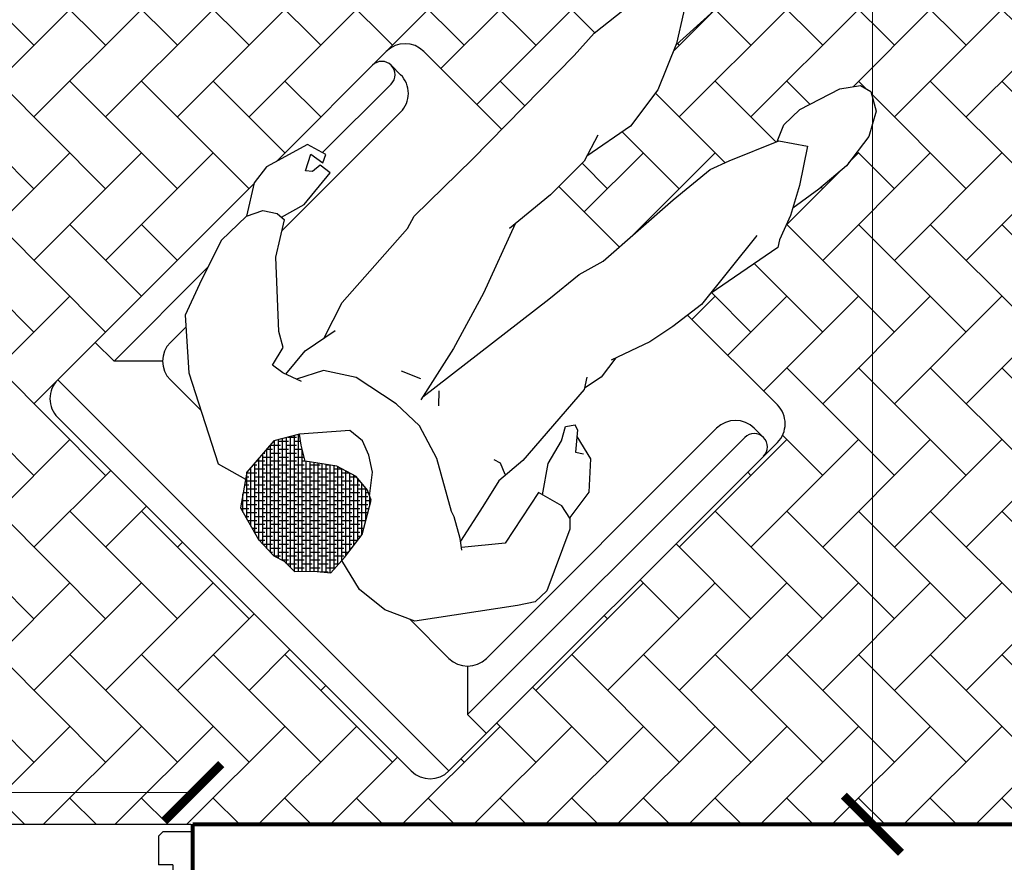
# Model space of a CAD drawing. Header units: inches. Extents: x -1.4 to 10.6, y -3.4 to 32.7.
# Tile 12 of 15: x 5.5 to 7, y 5.5 to 6.9. Entities that reach past the tile are written whole.
import ezdxf

# ---------------------------------------------------------------- set-up
doc = ezdxf.new("R2010")
doc.units = ezdxf.units.IN
doc.header["$MEASUREMENT"] = 0
doc.linetypes.add('CONTINUA', pattern=[0])
for name, color, linetype in [('Cotas', 60, 'Continuous'), ('Mobiliario', 2, 'Continuous'), ('Personas', 241, 'Continuous'), ('Puertas', 1, 'Continuous'), ('Textura piso', 8, 'Continuous')]:
    doc.layers.add(name, color=color, linetype=linetype)
doc.layers.add('Paredes', color=5, linetype='Continuous', lineweight=80)
doc.styles.get("Standard").update_dxf_attribs({"font": 'arial.ttf'})
doc.dimstyles.new('Cotas', dxfattribs={"dimtxt": 0.1, "dimasz": 0.09, "dimexe": 0.2, "dimexo": 0.4, "dimgap": 0.05, "dimtad": 1, "dimzin": 0, "dimdsep": 46, "dimtxsty": 'Standard', "dimblk": 'ARCHTICK', "dimcen": 0.09, "dimse1": 1, "dimse2": 1, "dimclrd": 60, "dimclre": 256, "dimadec": 0, "dimazin": 0, "dimtfac": 1, "dimtix": 1, "dimtofl": 0, "dimtmove": 1, "dimatfit": 3, "dimfxl": 0, "dimtolj": 1, "dimtzin": 0, "dimlwd": 9, "dimarcsym": 0})

# ---------------------------------------------------------------- blocks, each defined once
blk = doc.blocks.new('puerta2')
at = {"layer": 'Puertas'}
for p, q in [((150.3376989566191, 38.72223843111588), (150.3376989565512, 38.61423843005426)), ((150.3376989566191, 38.72223843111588), (150.3848409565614, 38.72223843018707)), ((150.3376989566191, 38.72223843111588), (150.3376989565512, 38.61423843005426)), ((150.3376989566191, 38.72223843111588), (150.3848409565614, 38.72223843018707)), ((150.3848409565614, 38.72223843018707), (150.3916989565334, 38.71538043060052)), ((150.3848409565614, 38.72223843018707), (150.3916989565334, 38.71538043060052)), ((150.3916989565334, 38.71538043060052), (150.3916989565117, 38.67039843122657)), ((150.3916989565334, 38.71538043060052), (150.3916989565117, 38.67039843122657)), ((151.190556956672, 38.72223842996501), (151.1836989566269, 38.71538043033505)), ((151.190556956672, 38.72223842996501), (151.1836989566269, 38.71538043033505)), ((151.1836989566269, 38.71538043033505), (151.1836989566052, 38.6703984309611)), ((151.1836989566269, 38.71538043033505), (151.1836989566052, 38.6703984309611)), ((151.2376989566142, 38.72223843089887), (151.190556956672, 38.72223842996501)), ((151.2376989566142, 38.72223843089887), (151.190556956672, 38.72223842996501)), ((151.2376989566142, 38.72223843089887), (151.2376989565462, 38.61423842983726)), ((151.2376989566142, 38.72223843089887), (151.2376989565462, 38.61423842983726)), ((150.3690189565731, 38.67039843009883), (150.3690189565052, 38.61423843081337)), ((150.3690189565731, 38.67039843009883), (150.3916989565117, 38.67039843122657)), ((150.3690189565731, 38.67039843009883), (150.3690189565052, 38.61423843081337)), ((150.3690189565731, 38.67039843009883), (150.3916989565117, 38.67039843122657)), ((150.3711789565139, 38.66823843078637), (150.3711789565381, 38.61423843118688)), ((150.3733389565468, 38.66823843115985), (150.3711789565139, 38.66823843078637)), ((150.3711789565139, 38.66823843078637), (150.3711789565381, 38.61423843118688)), ((150.3733389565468, 38.66823843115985), (150.3711789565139, 38.66823843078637)), ((150.3733389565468, 38.66823843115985), (150.3733389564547, 38.61423843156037)), ((150.3733389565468, 38.66823843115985), (150.3733389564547, 38.61423843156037)), ((151.2063789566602, 38.67039843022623), (151.1836989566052, 38.6703984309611)), ((151.2063789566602, 38.67039843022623), (151.1836989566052, 38.6703984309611)), ((151.2063789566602, 38.67039843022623), (151.2063789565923, 38.61423843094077)), ((151.2063789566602, 38.67039843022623), (151.2063789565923, 38.61423843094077)), ((150.3376989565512, 38.61423843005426), (150.3690189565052, 38.61423843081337)), ((150.3376989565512, 38.61423843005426), (150.3690189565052, 38.61423843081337)), ((150.3711789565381, 38.61423843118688), (150.3733389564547, 38.61423843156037)), ((150.3711789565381, 38.61423843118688), (150.3733389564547, 38.61423843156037)), ((150.3754989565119, 38.61207843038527), (150.3754989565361, 38.60991843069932)), ((150.3754989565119, 38.61207843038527), (150.4294989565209, 38.6120784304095)), ((150.3754989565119, 38.61207843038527), (150.3754989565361, 38.60991843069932)), ((150.3754989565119, 38.61207843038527), (150.4294989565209, 38.6120784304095)), ((150.4294989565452, 38.60991843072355), (150.3754989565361, 38.60991843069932)), ((150.4294989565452, 38.60991843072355), (150.3754989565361, 38.60991843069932)), ((150.3754989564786, 38.54090643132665), (150.3754989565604, 38.60775843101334)), ((150.429498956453, 38.6077584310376), (150.3754989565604, 38.60775843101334)), ((150.3754989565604, 38.60775843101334), (150.429498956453, 38.6077584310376)), ((150.3754989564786, 38.54090643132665), (150.3754989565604, 38.60775843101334)), ((150.429498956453, 38.6077584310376), (150.3754989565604, 38.60775843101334)), ((150.3754989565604, 38.60775843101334), (150.429498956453, 38.6077584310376)), ((150.4294989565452, 38.60991843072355), (150.4294989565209, 38.6120784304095)), ((150.4294989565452, 38.60991843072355), (150.4294989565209, 38.6120784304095)), ((150.4294989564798, 38.50661643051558), (150.429498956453, 38.6077584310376)), ((150.4294989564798, 38.50661643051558), (150.429498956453, 38.6077584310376)), ((151.2376989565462, 38.61423842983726), (151.2063789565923, 38.61423843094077)), ((151.2376989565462, 38.61423842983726), (151.2063789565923, 38.61423843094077)), ((150.4082769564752, 38.54090643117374), (150.3754989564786, 38.54090643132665)), ((150.4082769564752, 38.54090643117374), (150.3754989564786, 38.54090643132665)), ((150.3823569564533, 38.53874643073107), (150.3754989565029, 38.53874642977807)), ((150.3823569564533, 38.53874643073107), (150.3754989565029, 38.53874642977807)), ((150.382356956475, 38.53188843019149), (150.3823569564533, 38.53874643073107)), ((150.382356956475, 38.53188843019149), (150.3823569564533, 38.53874643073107)), ((150.3845169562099, 38.18285905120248), (150.3845169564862, 38.53874643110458)), ((150.3845169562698, 38.2082335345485), (150.3845169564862, 38.53874643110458)), ((150.3845169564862, 38.53874643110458), (150.4061169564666, 38.53874643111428)), ((150.4061169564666, 38.53874643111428), (150.3845169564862, 38.53874643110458)), ((150.3845169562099, 38.18285905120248), (150.3845169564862, 38.53874643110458)), ((150.3845169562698, 38.2082335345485), (150.3845169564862, 38.53874643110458)), ((150.3845169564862, 38.53874643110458), (150.4061169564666, 38.53874643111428)), ((150.4061169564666, 38.53874643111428), (150.3845169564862, 38.53874643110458)), ((150.4061169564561, 38.49975843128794), (150.4061169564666, 38.53874643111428)), ((150.4061169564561, 38.49975843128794), (150.4061169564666, 38.53874643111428)), ((150.4082769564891, 38.49975842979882), (150.4082769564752, 38.54090643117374)), ((150.4082769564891, 38.49975842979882), (150.4082769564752, 38.54090643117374)), ((150.4061169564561, 38.49975843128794), (150.4052597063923, 38.4989011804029)), ((150.4061169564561, 38.49975843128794), (150.4052597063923, 38.4989011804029)), ((150.4061169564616, 38.49804392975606), (150.4052597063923, 38.4989011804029)), ((150.4061169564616, 38.49804392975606), (150.4052597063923, 38.4989011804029)), ((150.4061169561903, 38.18285905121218), (150.4061169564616, 38.49804392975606)), ((150.4061169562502, 38.20823353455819), (150.4061169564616, 38.49804392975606)), ((150.4061169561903, 38.18285905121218), (150.4061169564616, 38.49804392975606)), ((150.4061169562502, 38.20823353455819), (150.4061169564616, 38.49804392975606)), ((150.4226409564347, 38.49975843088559), (150.4082769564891, 38.49975842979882)), ((150.4226409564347, 38.49975843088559), (150.4082769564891, 38.49975842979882)), ((150.4131228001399, 38.49975843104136), (150.4131227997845, 37.89133415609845)), ((150.4131228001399, 38.49975843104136), (150.4131227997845, 37.89133415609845)), ((150.419491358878, 38.49975842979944), (150.4194913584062, 37.89133415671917)), ((150.419491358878, 38.49975842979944), (150.4194913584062, 37.89133415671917)), ((150.4226409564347, 38.49975843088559), (150.4294989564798, 38.50661643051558)), ((150.4226409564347, 38.49975843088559), (150.4294989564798, 38.50661643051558)), ((150.4258597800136, 38.50297725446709), (150.4258597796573, 37.88811533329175)), ((150.4258597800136, 38.50297725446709), (150.4258597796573, 37.88811533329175)), ((150.4277137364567, 38.50483121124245), (150.4277137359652, 37.88626137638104)), ((150.4277137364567, 38.50483121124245), (150.4277137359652, 37.88626137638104)), ((150.4294989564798, 38.50661643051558), (150.4294989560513, 37.88447615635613)), ((150.4294989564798, 38.50661643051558), (150.4294989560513, 37.88447615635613)), ((150.3845169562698, 38.2082335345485), (150.3845169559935, 37.85234615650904)), ((150.3845169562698, 38.2082335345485), (150.3845169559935, 37.85234615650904)), ((150.4061169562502, 38.20823353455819), (150.4061169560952, 37.89304865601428)), ((150.4061169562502, 38.20823353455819), (150.4061169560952, 37.89304865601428)), ((150.3845169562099, 38.18285905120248), (150.3845169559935, 37.85234615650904)), ((150.3845169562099, 38.18285905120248), (150.3845169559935, 37.85234615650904)), ((150.4061169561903, 38.18285905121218), (150.4061169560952, 37.89304865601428)), ((150.4061169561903, 38.18285905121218), (150.4061169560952, 37.89304865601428)), ((150.4061169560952, 37.89304865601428), (150.4052597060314, 37.89219140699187)), ((150.4061169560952, 37.89304865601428), (150.4052597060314, 37.89219140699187)), ((150.4061169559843, 37.89133415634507), (150.4052597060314, 37.89219140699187)), ((150.4061169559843, 37.89133415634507), (150.4052597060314, 37.89219140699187)), ((150.4061169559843, 37.89133415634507), (150.4061169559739, 37.85234615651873)), ((150.4061169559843, 37.89133415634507), (150.4061169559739, 37.85234615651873)), ((150.4082769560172, 37.89133415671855), (150.408276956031, 37.85018615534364)), ((150.4226409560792, 37.89133415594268), (150.4082769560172, 37.89133415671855)), ((150.4082769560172, 37.89133415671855), (150.408276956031, 37.85018615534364)), ((150.4226409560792, 37.89133415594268), (150.4082769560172, 37.89133415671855)), ((150.4226409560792, 37.89133415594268), (150.4294989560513, 37.88447615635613)), ((150.4226409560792, 37.89133415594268), (150.4294989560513, 37.88447615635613)), ((150.4294989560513, 37.88447615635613), (150.4294989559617, 37.78333415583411)), ((150.4294989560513, 37.88447615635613), (150.4294989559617, 37.78333415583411)), ((150.371142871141, 37.84624837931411), (150.3754989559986, 37.84624837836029)), ((150.371142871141, 37.84624837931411), (150.3754989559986, 37.84624837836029)), ((150.3823569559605, 37.85234615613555), (150.3754989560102, 37.85234615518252)), ((150.3823569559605, 37.85234615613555), (150.3754989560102, 37.85234615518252)), ((150.408276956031, 37.85018615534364), (150.3754989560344, 37.85018615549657)), ((150.3754989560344, 37.85018615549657), (150.3754989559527, 37.78333415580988)), ((150.408276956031, 37.85018615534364), (150.3754989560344, 37.85018615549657)), ((150.3754989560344, 37.85018615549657), (150.3754989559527, 37.78333415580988)), ((150.3823569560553, 37.85920415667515), (150.3823569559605, 37.85234615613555)), ((150.3823569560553, 37.85920415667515), (150.3823569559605, 37.85234615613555)), ((150.3845169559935, 37.85234615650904), (150.4061169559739, 37.85234615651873)), ((150.4061169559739, 37.85234615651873), (150.3845169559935, 37.85234615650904)), ((150.3845169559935, 37.85234615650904), (150.4061169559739, 37.85234615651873)), ((150.4061169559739, 37.85234615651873), (150.3845169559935, 37.85234615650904)), ((150.4338550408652, 37.84624837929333), (150.4294989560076, 37.84624837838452)), ((150.4338550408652, 37.84624837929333), (150.4294989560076, 37.84624837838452)), ((150.3411757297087, 37.83134246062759), (150.3411757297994, 37.80850429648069)), ((150.3411757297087, 37.83134246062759), (150.3411757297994, 37.80850429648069)), ((150.359298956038, 37.83718971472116), (150.3499772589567, 37.83945351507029)), ((150.359298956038, 37.83718971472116), (150.3499772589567, 37.83945351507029)), ((150.359298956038, 37.83718971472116), (150.3592989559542, 37.8026570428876)), ((150.359298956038, 37.83718971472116), (150.3592989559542, 37.8026570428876)), ((150.3592989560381, 37.83007694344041), (150.3653739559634, 37.83007694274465)), ((150.3592989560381, 37.83007694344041), (150.3653739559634, 37.83007694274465)), ((150.3653739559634, 37.83007694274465), (150.3653739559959, 37.8097698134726)), ((150.3653739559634, 37.83007694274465), (150.3653739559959, 37.8097698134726)), ((150.4456989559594, 37.83007694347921), (150.439623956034, 37.83007694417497)), ((150.439623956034, 37.83007694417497), (150.4396239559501, 37.80976981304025)), ((150.4456989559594, 37.83007694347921), (150.439623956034, 37.83007694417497)), ((150.439623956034, 37.83007694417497), (150.4396239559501, 37.80976981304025)), ((150.4456989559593, 37.8371897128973), (150.4568563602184, 37.83945351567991)), ((150.4456989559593, 37.8371897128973), (150.4568563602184, 37.83945351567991)), ((150.4456989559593, 37.8371897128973), (150.4456989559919, 37.80265704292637)), ((150.4456989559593, 37.8371897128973), (150.4456989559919, 37.80265704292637)), ((150.4656578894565, 37.83134246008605), (150.4656578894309, 37.80850429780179)), ((150.4656578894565, 37.83134246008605), (150.4656578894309, 37.80850429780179)), ((150.3411757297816, 37.82361636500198), (150.3382263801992, 37.82361636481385)), ((150.3411757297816, 37.82361636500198), (150.3382263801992, 37.82361636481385)), ((150.3382263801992, 37.82361636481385), (150.3382263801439, 37.81623039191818)), ((150.3382263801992, 37.82361636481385), (150.3382263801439, 37.81623039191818)), ((150.3382263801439, 37.81623039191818), (150.3411757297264, 37.81623039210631)), ((150.3382263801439, 37.81623039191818), (150.3411757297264, 37.81623039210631)), ((150.3411757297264, 37.81623039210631), (150.3411757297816, 37.82361636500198)), ((150.3411757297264, 37.81623039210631), (150.3411757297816, 37.82361636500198)), ((150.3592989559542, 37.8026570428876), (150.3499772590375, 37.8003932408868)), ((150.3592989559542, 37.8026570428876), (150.3499772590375, 37.8003932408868)), ((150.3592989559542, 37.80976981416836), (150.3653739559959, 37.8097698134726)), ((150.3592989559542, 37.80976981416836), (150.3653739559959, 37.8097698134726)), ((150.4456989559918, 37.80976981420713), (150.4396239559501, 37.80976981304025)), ((150.4456989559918, 37.80976981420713), (150.4396239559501, 37.80976981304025)), ((150.4456989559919, 37.80265704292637), (150.4568563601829, 37.80039324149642)), ((150.4456989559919, 37.80265704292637), (150.4568563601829, 37.80039324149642)), ((150.3711428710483, 37.7935983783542), (150.3754989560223, 37.79359837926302)), ((150.3711428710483, 37.7935983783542), (150.3754989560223, 37.79359837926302)), ((150.4294989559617, 37.78333415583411), (150.3754989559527, 37.78333415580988)), ((150.3754989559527, 37.78333415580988), (150.4294989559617, 37.78333415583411)), ((150.4294989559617, 37.78333415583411), (150.3754989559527, 37.78333415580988)), ((150.3754989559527, 37.78333415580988), (150.4294989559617, 37.78333415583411)), ((150.4338550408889, 37.79359837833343), (150.4294989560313, 37.79359837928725)), ((150.4338550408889, 37.79359837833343), (150.4294989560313, 37.79359837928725))]:
    blk.add_line(p, q, dxfattribs=at)
at = {"layer": 'Puertas', "extrusion": (0, 0, -0.9999999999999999)}
blk.add_ellipse((150.373338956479, 38.61207843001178), major_axis=(0.001527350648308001, 0.001527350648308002), ratio=0.9999999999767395, start_param=-1.570796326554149, end_param=4.712388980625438, dxfattribs=at)
blk.add_ellipse((150.373338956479, 38.61207843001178), major_axis=(0.001527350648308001, 0.001527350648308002), ratio=0.9999999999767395, start_param=-1.570796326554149, end_param=4.712388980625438, dxfattribs=at)
at = {"layer": 'Puertas', "extrusion": (0, 0, -1)}
for centre, major_axis, ratio, start_param, end_param in [((150.3769181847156, 38.61113249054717), (-0.58652144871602, 0.5865214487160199), 0.9999999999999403, 2.352449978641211, 3.863557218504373), ((150.3823569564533, 38.53874643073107), (0.004849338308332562, 0.004849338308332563), 0.9999999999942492, 2.356194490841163, 3.926990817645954), ((150.3823569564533, 38.53874643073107), (0.004849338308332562, 0.004849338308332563), 0.9999999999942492, 2.356194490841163, 3.926990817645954), ((150.3454666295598, 37.84629328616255), (-0.01815587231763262, 0.01815587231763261), 0.9999999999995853, 2.357943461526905, 3.039769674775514), ((150.3454666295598, 37.84629328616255), (-0.01815587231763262, 0.01815587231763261), 0.9999999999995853, 2.357943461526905, 3.039769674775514), ((150.3823569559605, 37.85234615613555), (-0.004849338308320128, 0.004849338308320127), 0.9999999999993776, 5.497787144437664, 7.068583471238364), ((150.3823569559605, 37.85234615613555), (-0.004849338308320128, 0.004849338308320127), 0.9999999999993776, 5.497787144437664, 7.068583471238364), ((150.4595312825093, 37.84629328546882), (-0.01815587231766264, 0.01815587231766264), 0.9999999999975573, 4.814211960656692, 5.496038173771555), ((150.4595312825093, 37.84629328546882), (-0.01815587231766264, 0.01815587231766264), 0.9999999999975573, 4.814211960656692, 5.496038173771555), ((150.3493138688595, 37.83134245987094), (0.00575453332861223, 0.005754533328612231), 0.9999999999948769, 3.92699081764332, 5.579393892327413), ((150.3493138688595, 37.83134245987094), (0.00575453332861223, 0.005754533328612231), 0.9999999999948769, 3.92699081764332, 5.579393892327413), ((150.4575197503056, 37.83134246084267), (-0.005754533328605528, 0.005754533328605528), 0.9999999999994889, 0.7037914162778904, 2.356194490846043), ((150.4575197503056, 37.83134246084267), (-0.005754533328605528, 0.005754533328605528), 0.9999999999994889, 0.7037914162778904, 2.356194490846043), ((150.3493138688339, 37.80850429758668), (-0.005754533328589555, 0.005754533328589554), 0.9999999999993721, 3.845384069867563, 5.49778714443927), ((150.3493138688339, 37.80850429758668), (-0.005754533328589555, 0.005754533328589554), 0.9999999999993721, 3.845384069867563, 5.49778714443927), ((150.3454666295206, 37.79355347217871), (-0.01815587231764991, 0.01815587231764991), 0.9999999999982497, 1.672619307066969, 2.354445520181), ((150.3454666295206, 37.79355347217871), (-0.01815587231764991, 0.01815587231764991), 0.9999999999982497, 1.672619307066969, 2.354445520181), ((150.4595312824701, 37.79355347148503), (-0.01815587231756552, 0.01815587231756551), 0.9999999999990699, 5.499536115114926, 6.181362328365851), ((150.4595312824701, 37.79355347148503), (-0.01815587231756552, 0.01815587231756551), 0.9999999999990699, 5.499536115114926, 6.181362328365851), ((150.45751975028, 37.80850429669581), (-0.005754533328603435, 0.005754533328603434), 0.9999999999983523, 2.356194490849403, 4.00859756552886), ((150.45751975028, 37.80850429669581), (-0.005754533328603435, 0.005754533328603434), 0.9999999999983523, 2.356194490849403, 4.00859756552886)]:
    blk.add_ellipse(centre, major_axis=major_axis, ratio=ratio, start_param=start_param, end_param=end_param, dxfattribs=at)
blk = doc.blocks.new('Sillon')
at = {"layer": 'Mobiliario'}
for p, q in [((157.6597279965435, 33.58746816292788), (158.3928148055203, 33.58746816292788)), ((158.309033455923, 33.54557748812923), (158.309033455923, 33.58746816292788)), ((157.6696324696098, 33.56652282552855), (157.6696324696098, 33.54557748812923)), ((157.6178373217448, 33.54557748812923), (157.6178373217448, 33.3452216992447)), ((158.309033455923, 33.54557748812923), (157.6905778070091, 33.54557748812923)), ((158.2548732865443, 33.49141731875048), (158.309033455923, 33.54557748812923)), ((158.4347054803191, 33.54557748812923), (158.4347054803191, 32.75663644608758)), ((157.7115231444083, 33.50368681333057), (158.2252521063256, 33.50368681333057)), ((158.2671427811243, 33.37452406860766), (158.2671427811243, 33.46179613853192)), ((157.6178373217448, 33.19316137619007), (157.6178373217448, 33.05807762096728)), ((157.6178373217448, 32.9302663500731), (157.6178373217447, 32.75663644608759)), ((158.2671427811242, 32.84041779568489), (158.2671427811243, 32.90900091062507)), ((158.2548732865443, 32.81079661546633), (158.309033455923, 32.75663644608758)), ((157.6696324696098, 32.73569110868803), (157.6696324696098, 32.75663644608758)), ((157.843627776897, 32.75663644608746), (157.6905778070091, 32.75663644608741)), ((158.309033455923, 32.75663644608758), (158.0995983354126, 32.75663644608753)), ((158.309033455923, 32.75663644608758), (158.309033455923, 32.71474577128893)), ((157.9049529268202, 32.71474577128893), (157.6597279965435, 32.71474577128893)), ((158.3928148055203, 32.71474577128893), (157.9553229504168, 32.71474577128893))]:
    blk.add_line(p, q, dxfattribs=at)
for points in [[(158.3928148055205, 33.58746816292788), (158.3928148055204, 32.71474577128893)], [(157.7115231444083, 32.79852712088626), (157.9764595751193, 32.79852712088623)], [(158.1902756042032, 32.79852712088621), (158.2252521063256, 32.79852712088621)]]:
    blk.add_lwpolyline(points, dxfattribs=at)
for centre, radius, start, end in [((157.6597279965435, 33.54557748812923), 0.04189067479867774, 89.99999999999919, 180), ((157.6905778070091, 33.56652282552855), 0.02094533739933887, 89.99999999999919, 269.9999999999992), ((158.3928148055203, 33.54557748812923), 0.04189067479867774, 0, 89.99999999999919), ((157.7115231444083, 33.54557748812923), 0.04189067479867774, 180, 269.9999999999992), ((158.2252521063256, 33.46179613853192), 0.04189067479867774, 0, 89.99999999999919), ((158.2252521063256, 32.84041779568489), 0.04189067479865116, 270, 0), ((157.7115231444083, 32.75663644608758), 0.04189067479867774, 89.99999999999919, 180), ((157.6597279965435, 32.75663644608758), 0.04189067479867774, 180, 269.9999999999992), ((157.6905778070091, 32.73569110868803), 0.02094533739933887, 89.99999999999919, 269.9999999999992), ((158.3928148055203, 32.75663644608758), 0.04189067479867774, 269.9999999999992, 0)]:
    blk.add_arc(centre, radius, start, end, dxfattribs=at)
blk = doc.blocks.new('personas')
at = {"layer": 'Personas'}
h = blk.add_hatch(dxfattribs=at)
h.set_pattern_fill('ANSI38', color=250, scale=0.05, style=0)
h.set_pattern_definition([(45, (0, 0), (-0.004419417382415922, 0.004419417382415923), []), (135, (0, 0), (-0.01325825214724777, 0.004419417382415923), [0.015625, -0.009375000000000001])])
h.paths.add_polyline_path([(158.3035156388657, 33.23491407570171), (158.2712658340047, 33.23288495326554), (158.2255716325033, 33.22706437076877), (158.1773303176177, 33.19849308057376), (158.1702556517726, 33.18306045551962), (158.1678156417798, 33.15551151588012), (158.1777256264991, 33.1221283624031), (158.2074302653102, 33.08176790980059), (158.1940449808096, 33.05893249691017), (158.1835153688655, 33.04495924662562), (158.2196303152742, 33.02399634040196), (158.2849925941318, 33.02851026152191), (158.3318279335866, 33.0614143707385), (158.347176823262, 33.11674593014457), (158.3481329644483, 33.15211731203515), (158.3427647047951, 33.16959425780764), (158.3424194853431, 33.19301328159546), (158.3205684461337, 33.21391012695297)])
at = {"layer": 'Personas', "color": 87}
for p, q in [((157.9881080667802, 33.4525548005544, 3.603868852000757), (158.0826906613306, 33.49572198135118, 3.603868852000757)), ((158.0826906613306, 33.49572198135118, 3.603868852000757), (158.1078969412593, 33.49490822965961, 3.603868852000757)), ((158.1078969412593, 33.49490822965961, 3.603868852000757), (158.1316019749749, 33.47964234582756, 3.603868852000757)), ((158.1316019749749, 33.47964234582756, 3.603868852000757), (158.2635641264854, 33.38240518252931)), ((157.9749439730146, 33.43944589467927, 3.603868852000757), (157.9881080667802, 33.4525548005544, 3.603868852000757)), ((157.9757320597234, 33.44023067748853, 3.603868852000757), (157.9709925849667, 33.41750160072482, 3.603868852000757)), ((157.9709925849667, 33.41750160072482, 3.603868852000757), (157.9819052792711, 33.37687859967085, 3.603868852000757)), ((157.9819052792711, 33.37687859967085, 3.603868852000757), (158.0758601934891, 33.3962180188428, 3.603868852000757)), ((158.0758601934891, 33.3962180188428, 3.603868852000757), (158.1293573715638, 33.35221624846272)), ((158.2635641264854, 33.38240518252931), (158.284596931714, 33.33608555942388)), ((158.1319252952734, 33.35568191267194), (158.1209101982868, 33.34081596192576)), ((158.1209101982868, 33.34081596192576), (158.1032712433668, 33.30987281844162)), ((158.284596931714, 33.33608555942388), (158.2901725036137, 33.28524098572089)), ((158.1032712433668, 33.30987281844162), (158.1005630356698, 33.30075354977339)), ((158.1005630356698, 33.30075354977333), (158.057594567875, 33.2250605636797)), ((158.2901725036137, 33.28524098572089), (158.2775513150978, 33.23328042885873)), ((158.057594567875, 33.2250605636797), (158.0405008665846, 33.169690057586)), ((158.0405008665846, 33.169690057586), (158.0416303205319, 33.11909052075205)), ((158.0416303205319, 33.11909052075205), (158.0572537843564, 33.04481139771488)), ((158.0572537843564, 33.04481139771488), (158.0857277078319, 33.00093211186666)), ((158.3072915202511, 32.98754808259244), (158.2940098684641, 33.03484533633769)), ((158.0857277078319, 33.00093211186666), (158.1255739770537, 32.98033794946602)), ((158.1226705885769, 32.98822770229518), (158.1338210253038, 32.95792717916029)), ((158.2386804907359, 32.85331715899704), (158.3072915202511, 32.98754808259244)), ((158.1338210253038, 32.95792717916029), (158.1365941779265, 32.93798786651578)), ((158.1365941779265, 32.93798786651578), (158.1053562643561, 32.9301331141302)), ((158.1053562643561, 32.9301331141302), (158.0921119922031, 32.90764901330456)), ((158.0921119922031, 32.90764901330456), (158.0126424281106, 32.82112292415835)), ((158.1780342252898, 32.78467096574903), (158.2386804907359, 32.85331715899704)), ((158.0126424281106, 32.82112292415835), (157.9612710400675, 32.78904204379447)), ((157.9622117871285, 32.77401116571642), (157.9612710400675, 32.78904204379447)), ((158.1279743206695, 32.76609291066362), (158.1780342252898, 32.78467096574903)), ((157.9749725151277, 32.75442732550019), (157.9622117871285, 32.77401116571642)), ((158.0548009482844, 32.74170745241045), (158.1279743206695, 32.76609291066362)), ((157.9996244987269, 32.74264165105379), (157.9749725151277, 32.75442732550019)), ((157.9996244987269, 32.74264165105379), (158.0548009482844, 32.74170745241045))]:
    blk.add_line(p, q, dxfattribs=at)
at = {"layer": 'Personas', "color": 11}
for p, q in [((157.8865009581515, 33.39743238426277, 3.603868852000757), (157.9252742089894, 33.43250010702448, 3.603868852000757)), ((157.9252742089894, 33.43250010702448, 3.603868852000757), (157.9749439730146, 33.43944589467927, 3.603868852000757)), ((157.8767122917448, 33.35713375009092, 3.603868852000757), (157.8865009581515, 33.39743238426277, 3.603868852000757)), ((157.868715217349, 33.35049565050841, 3.603868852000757), (157.8958325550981, 33.37300483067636, 3.603868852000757)), ((157.8958325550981, 33.37300483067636, 3.603868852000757), (157.8887128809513, 33.38415027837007, 3.603868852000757)), ((157.9800703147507, 33.38370933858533, 3.603868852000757), (157.9389490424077, 33.35487933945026, 3.603868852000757)), ((157.9389490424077, 33.35487933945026, 3.603868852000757), (157.8985128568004, 33.34475197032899, 3.603868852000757)), ((157.868715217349, 33.35049565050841, 3.603868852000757), (157.8656982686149, 33.34238297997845, 3.603868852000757)), ((157.8781492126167, 33.3331365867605, 3.603868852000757), (157.8656982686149, 33.34238297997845, 3.603868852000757)), ((157.8985128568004, 33.34475197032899, 3.603868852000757), (157.8781492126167, 33.3331365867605, 3.603868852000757)), ((158.1745358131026, 33.19239716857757), (158.1443853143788, 33.16895396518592)), ((158.1443853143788, 33.16895396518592), (158.1296342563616, 33.14549442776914)), ((158.1296342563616, 33.14549442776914), (158.1209803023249, 33.12260740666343)), ((158.1209803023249, 33.12260740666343), (158.1235424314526, 33.09719302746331)), ((158.1235424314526, 33.09719302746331), (158.1835153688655, 33.04495924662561)), ((157.9220465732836, 32.79373064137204), (157.8578047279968, 32.78742070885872)), ((157.8578047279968, 32.78742070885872), (157.8601245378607, 32.76788500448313)), ((157.9612830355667, 32.78282985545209), (157.9220465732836, 32.79373064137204)), ((157.8601245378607, 32.76788500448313), (157.8760140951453, 32.76617834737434)), ((157.8760140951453, 32.76617834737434), (157.8832080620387, 32.75786478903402)), ((157.8832080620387, 32.75786478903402), (157.8586230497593, 32.74507726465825)), ((157.9536090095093, 32.71366653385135), (157.9996244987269, 32.74264165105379)), ((157.9218878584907, 32.70976801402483), (157.9536090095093, 32.71366653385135))]:
    blk.add_line(p, q, dxfattribs=at)
at = {"layer": 'Personas', "color": 20}
for p, q in [((157.4312889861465, 33.36382761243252), (157.441621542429, 33.37016813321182)), ((157.441621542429, 33.37016813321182), (157.5690631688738, 33.34668917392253)), ((157.3919060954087, 33.34898308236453), (157.4312889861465, 33.36382761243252)), ((157.347919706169, 33.3253073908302), (157.3919060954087, 33.34898308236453)), ((157.4515996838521, 33.33373155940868), (157.5904757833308, 33.34905123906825)), ((157.5904757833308, 33.34905123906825), (157.6469504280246, 33.34114700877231)), ((157.6469504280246, 33.34114700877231), (157.6899027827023, 33.33294094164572)), ((158.0600462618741, 33.33029256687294), (158.1232833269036, 33.3440187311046)), ((157.2954526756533, 33.29053189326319), (157.347919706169, 33.3253073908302)), ((157.6899027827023, 33.33294094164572), (157.7532612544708, 33.30991565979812)), ((157.8160452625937, 33.31262634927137), (157.9637427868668, 33.32377873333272)), ((157.9637427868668, 33.32377873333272), (158.0133073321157, 33.31938880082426)), ((158.0133073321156, 33.31938880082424), (158.0600462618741, 33.33029256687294)), ((157.7457539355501, 33.31264391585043), (157.7836299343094, 33.31801267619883)), ((157.7836299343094, 33.31801267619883), (157.8145180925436, 33.31163889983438)), ((157.7992670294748, 33.30177774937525), (157.8160452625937, 33.31262634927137)), ((157.9991823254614, 33.31976917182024), (157.9918473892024, 33.30176138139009)), ((157.9918473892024, 33.30176138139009), (157.9950267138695, 33.29087267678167)), ((157.32166444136, 33.25247980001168), (157.2954526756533, 33.29053189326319)), ((157.3991599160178, 33.21952818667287), (157.32166444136, 33.25247980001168)), ((157.4299667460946, 33.20799607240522), (157.3991599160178, 33.21952818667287)), ((157.5051981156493, 33.20051051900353), (157.4299667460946, 33.20799607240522)), ((157.6516399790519, 33.19095592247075), (157.5051981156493, 33.20051051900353)), ((157.6933495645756, 33.17852511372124), (157.6516399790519, 33.19095592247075)), ((157.7545834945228, 33.17247279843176), (157.6933495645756, 33.17852511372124)), ((158.0044747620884, 33.1407780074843), (157.7545834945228, 33.17247279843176)), ((157.979807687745, 33.15176404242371), (157.996783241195, 33.16837903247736)), ((157.9163329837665, 33.12109432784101), (158.0096897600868, 33.14194261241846)), ((157.8209525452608, 33.09278008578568), (157.9163329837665, 33.12109432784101)), ((157.9995640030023, 33.08760212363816), (157.9866687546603, 33.11786370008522)), ((157.7081995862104, 33.05086747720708), (157.8209525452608, 33.09278008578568)), ((157.3270209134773, 33.02982081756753), (157.3996506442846, 33.06068217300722)), ((157.3996506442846, 33.06068217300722), (157.4703446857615, 33.07047605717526)), ((157.4703446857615, 33.07047605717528), (157.5527305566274, 33.05529410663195)), ((157.5170476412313, 33.0444934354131), (157.561532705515, 33.05795838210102)), ((157.561532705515, 33.05795838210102), (157.6366840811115, 33.05811753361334)), ((157.6366840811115, 33.05811753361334), (157.7198983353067, 33.04968148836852)), ((157.2848474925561, 33.00313065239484), (157.3270209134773, 33.02982081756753)), ((157.2688170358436, 32.9783332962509), (157.2848474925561, 33.00313065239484)), ((157.3176392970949, 32.93646187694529), (157.2688170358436, 32.9783332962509)), ((158.0844507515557, 32.95839331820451), (158.0283942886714, 32.96910293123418)), ((158.0486587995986, 32.9652313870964), (157.9892061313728, 32.9455343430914)), ((158.1320872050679, 32.96263871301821), (158.0844507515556, 32.95839331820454)), ((157.407447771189, 32.9264387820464), (157.3176392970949, 32.93646187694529)), ((157.8336180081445, 32.93595151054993), (157.8123803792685, 32.92936757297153)), ((157.9892061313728, 32.9455343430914), (157.8336180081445, 32.93595151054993)), ((157.4545284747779, 32.92879895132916), (157.407447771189, 32.9264387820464)), ((157.6836031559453, 32.93085728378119), (157.4545284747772, 32.92879895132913)), ((157.8123803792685, 32.92936757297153), (157.6836031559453, 32.93085728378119))]:
    blk.add_line(p, q, dxfattribs=at)
at = {"layer": 'Personas', "color": 38}
for p, q in [((157.2160481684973, 33.34811262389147), (157.2739268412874, 33.35551444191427)), ((157.2739268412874, 33.35551444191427), (157.3307695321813, 33.35067336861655)), ((157.179845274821, 33.32766561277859), (157.2160481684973, 33.34811262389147)), ((157.3307695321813, 33.35067336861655), (157.3809964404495, 33.34311095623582)), ((157.1638829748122, 33.29981483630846), (157.179845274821, 33.32766561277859)), ((157.168653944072, 33.28159168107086), (157.1638829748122, 33.29981483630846)), ((157.1955233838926, 33.26257412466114), (157.168653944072, 33.28159168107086)), ((157.2629555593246, 33.24092744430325), (157.1955233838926, 33.26257412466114)), ((157.3243823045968, 33.25132414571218), (157.2978907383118, 33.23996156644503)), ((157.2978907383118, 33.23996156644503), (157.2629555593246, 33.24092744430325)), ((157.1855568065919, 33.01313410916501), (157.2553473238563, 33.03433084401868)), ((157.2553473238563, 33.03433084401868), (157.3291590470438, 33.03072933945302)), ((157.1615383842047, 32.99426833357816), (157.1855568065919, 33.01313410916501)), ((157.1448111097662, 32.97230494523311), (157.1615383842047, 32.99426833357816)), ((157.1453151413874, 32.95855616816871), (157.1448111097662, 32.97230494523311)), ((157.1609522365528, 32.94232124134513), (157.1453151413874, 32.95855616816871)), ((157.2316580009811, 32.92251490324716), (157.1609522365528, 32.94232124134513)), ((157.3157419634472, 32.93808908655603), (157.2926290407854, 32.92824006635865)), ((157.2926290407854, 32.92824006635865), (157.2316580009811, 32.92251490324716))]:
    blk.add_line(p, q, dxfattribs=at)
at = {"layer": 'Personas', "color": 250}
for p, q in [((158.2712658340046, 33.23288495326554), (158.2255716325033, 33.22706437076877)), ((158.3035156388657, 33.23491407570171), (158.2712658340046, 33.23288495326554)), ((158.3205684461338, 33.21391012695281), (158.3035156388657, 33.23491407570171)), ((158.2255716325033, 33.22706437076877), (158.1773303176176, 33.19849308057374)), ((158.3424194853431, 33.19301328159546), (158.3205684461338, 33.21391012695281)), ((158.1773303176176, 33.19849308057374), (158.1702556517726, 33.1830604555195)), ((158.3427647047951, 33.16959425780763), (158.3424194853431, 33.19301328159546)), ((158.1702556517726, 33.1830604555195), (158.1678156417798, 33.15551151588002)), ((158.3481329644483, 33.15211731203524), (158.3427647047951, 33.16959425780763)), ((158.1678156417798, 33.15551151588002), (158.1777256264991, 33.12212836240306)), ((158.347176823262, 33.11674593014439), (158.3481329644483, 33.15211731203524)), ((158.1777256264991, 33.12212836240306), (158.2074302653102, 33.08176790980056)), ((158.3318279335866, 33.0614143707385), (158.347176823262, 33.11674593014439)), ((158.2074302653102, 33.08176790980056), (158.1940449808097, 33.05893249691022)), ((158.2849925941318, 33.02851026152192), (158.3318279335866, 33.0614143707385)), ((158.1940449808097, 33.05893249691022), (158.1835153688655, 33.04495924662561)), ((158.1835153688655, 33.04495924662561), (158.2196303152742, 33.02399634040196)), ((158.2196303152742, 33.02399634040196), (158.2849925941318, 33.02851026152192))]:
    blk.add_line(p, q, dxfattribs=at)
at = {"layer": 'Personas', "color": 11}
blk.add_lwpolyline([(157.8586230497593, 32.74507726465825), (157.854996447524, 32.76819562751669), (157.8420414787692, 32.76211141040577), (157.8511860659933, 32.73054969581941), (157.9218878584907, 32.70976801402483)], dxfattribs=at)
blk = doc.blocks.new('_ArchTick')
at = {"color": 0, "linetype": 'ByBlock', "const_width": 0.15}
blk.add_lwpolyline([(-0.5, -0.5), (0.5, 0.5)], dxfattribs=at)
blk = doc.blocks.new('*D104')
at = {"layer": 'Cotas', "color": 60, "linetype": 'CONTINUA', "lineweight": 9, "transparency": 16777216}
blk.add_line((6.811914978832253, 5.582856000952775), (6.811914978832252, 9.944371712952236), dxfattribs=at)
at = {"layer": 'Defpoints', "color": 0, "transparency": 16777216}
for p in [(6.811914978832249, 9.944371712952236), (6.811914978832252, 9.944371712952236), (6.811914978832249, 5.582856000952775)]:
    blk.add_point(p, dxfattribs=at)
at = {"layer": 'Cotas', "color": 60, "lineweight": 9, "transparency": 16777216, "xscale": 0.09, "yscale": 0.09, "zscale": 0.09}
for p, rotation in [((6.811914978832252, 9.944371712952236), 90), ((6.811914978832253, 5.582856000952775), 270)]:
    blk.add_blockref('_ArchTick', p, dxfattribs=dict(at, rotation=rotation))
at = {"layer": 'Cotas', "color": 0, "transparency": 16777216, "insert": (6.710823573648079, 7.763613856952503), "char_height": 0.1, "attachment_point": 5, "rotation": 90}
blk.add_mtext('\\A1;4.36', dxfattribs=at)
blk = doc.blocks.new('*D106')
at = {"layer": 'Cotas', "color": 60, "linetype": 'CONTINUA', "lineweight": 9, "transparency": 16777216}
blk.add_line((4.839617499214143, 5.632855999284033), (5.739617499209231, 5.632855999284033), dxfattribs=at)
at = {"layer": 'Defpoints', "color": 0, "transparency": 16777216}
for p in [(4.839617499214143, 5.632856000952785), (5.739617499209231, 5.632856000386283), (5.739617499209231, 5.632855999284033)]:
    blk.add_point(p, dxfattribs=at)
at = {"layer": 'Cotas', "color": 60, "lineweight": 9, "transparency": 16777216, "xscale": 0.09, "yscale": 0.09, "zscale": 0.09, "rotation": 180}
blk.add_blockref('_ArchTick', (4.839617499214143, 5.632855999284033), dxfattribs=at)
at = {"layer": 'Cotas', "color": 60, "lineweight": 9, "transparency": 16777216, "xscale": 0.09, "yscale": 0.09, "zscale": 0.09}
blk.add_blockref('_ArchTick', (5.739617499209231, 5.632855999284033), dxfattribs=at)
at = {"layer": 'Cotas', "color": 0, "transparency": 16777216, "insert": (5.289617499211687, 5.733913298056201), "char_height": 0.1, "attachment_point": 5}
blk.add_mtext('\\A1;0.90', dxfattribs=at)

msp = doc.modelspace()

# ---------------------------------------------------------------- hatches: boundary and pattern name
at = {"layer": 'Textura piso'}
h = msp.add_hatch(dxfattribs=at)
h.set_pattern_fill('AR-HBONE', color=256, scale=0.02, angle=270, style=0)
h.set_pattern_definition([(315, (-54.86966955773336, -126.9724224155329), (0.1131370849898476, -2.966472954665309e-17), [0.24, -0.08]), (45, (-54.81310101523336, -127.0289909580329), (0.1131370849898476, -2.966472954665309e-17), [0.24, -0.08])])
edge = h.paths.add_edge_path()
edge.add_line((7.55991423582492, 5.582856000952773), (7.559914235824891, 7.467233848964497))
edge.add_line((7.559914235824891, 7.467233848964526), (8.159914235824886, 7.467233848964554))
edge.add_line((8.159914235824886, 7.467233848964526), (8.959914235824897, 7.467233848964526))
edge.add_line((8.959914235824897, 7.467233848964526), (8.959914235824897, 9.944371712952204))
edge.add_line((8.959914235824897, 9.944371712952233), (8.103621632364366, 9.944371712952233))
edge.add_line((8.103621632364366, 9.944371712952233), (5.311933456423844, 9.944371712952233))
edge.add_line((5.311933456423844, 9.944371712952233), (4.439617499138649, 9.944371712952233))
edge.add_line((4.439617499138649, 9.944371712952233), (4.439617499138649, 9.13437171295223))
edge.add_line((4.439617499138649, 9.13437171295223), (5.939617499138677, 9.13437171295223))
edge.add_line((5.939617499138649, 9.13437171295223), (5.93961749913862, 7.63437171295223))
edge.add_line((5.939617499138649, 7.63437171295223), (5.320618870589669, 7.634371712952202))
edge.add_line((5.320618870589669, 7.634371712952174), (5.320618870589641, 6.992458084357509))
edge.add_line((5.320618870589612, 6.992458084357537), (5.339355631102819, 6.992458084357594))
edge.add_line((5.339355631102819, 6.992458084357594), (5.339355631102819, 6.98748661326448))
edge.add_line((5.339355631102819, 6.987486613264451), (5.359241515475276, 6.987486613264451))
edge.add_line((5.359241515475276, 6.987486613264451), (5.359241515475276, 6.982515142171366))
edge.add_line((5.359241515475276, 6.982515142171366), (5.374155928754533, 6.982515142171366))
edge.add_line((5.374155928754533, 6.982515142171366), (5.374155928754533, 6.977543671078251))
edge.add_line((5.374155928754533, 6.97754367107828), (5.384098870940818, 6.977543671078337))
edge.add_line((5.384098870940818, 6.977543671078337), (5.384098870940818, 6.972572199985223))
edge.add_line((5.384098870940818, 6.972572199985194), (5.389070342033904, 6.972572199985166))
edge.add_line((5.389070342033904, 6.972572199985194), (5.389070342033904, 6.967600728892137))
edge.add_line((5.389070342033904, 6.967600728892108), (5.399013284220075, 6.967600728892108))
edge.add_line((5.399013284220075, 6.967600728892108), (5.399013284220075, 6.962629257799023))
edge.add_line((5.399013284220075, 6.962629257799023), (5.403984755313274, 6.962629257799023))
edge.add_line((5.403984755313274, 6.962629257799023), (5.403984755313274, 6.95765778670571))
edge.add_line((5.403984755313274, 6.95765778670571), (5.40895622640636, 6.95765778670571))
edge.add_line((5.40895622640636, 6.95765778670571), (5.40895622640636, 6.952686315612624))
edge.add_line((5.40895622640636, 6.952686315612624), (5.413927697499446, 6.952686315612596))
edge.add_line((5.413927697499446, 6.952686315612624), (5.413927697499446, 6.942743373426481))
edge.add_line((5.413927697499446, 6.942743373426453), (5.418899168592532, 6.942743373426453))
edge.add_line((5.418899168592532, 6.942743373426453), (5.418899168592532, 6.937771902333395))
edge.add_line((5.418899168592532, 6.937771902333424), (5.423870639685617, 6.937771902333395))
edge.add_line((5.423870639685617, 6.937771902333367), (5.423870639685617, 6.927828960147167))
edge.add_line((5.423870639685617, 6.927828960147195), (5.428842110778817, 6.927828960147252))
edge.add_line((5.428842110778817, 6.927828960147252), (5.428842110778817, 6.912914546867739))
edge.add_line((5.428842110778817, 6.912914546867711), (5.433813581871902, 6.912914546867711))
edge.add_line((5.433813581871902, 6.912914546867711), (5.433813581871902, 6.89302866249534))
edge.add_line((5.433813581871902, 6.893028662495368), (5.438785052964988, 6.893028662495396))
edge.add_line((5.438785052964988, 6.893028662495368), (5.438785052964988, 6.874089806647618))
edge.add_line((5.438785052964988, 6.874089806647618), (5.320618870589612, 6.87408980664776))
edge.add_line((5.320618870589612, 6.874089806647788), (5.320618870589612, 6.763770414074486))
edge.add_line((5.320618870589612, 6.763770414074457), (5.269755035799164, 6.763770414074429))
edge.add_line((5.269755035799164, 6.763770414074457), (5.269755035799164, 6.768741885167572))
edge.add_line((5.269755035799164, 6.768741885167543), (5.259812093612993, 6.768741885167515))
edge.add_line((5.259812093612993, 6.768741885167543), (5.259812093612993, 6.773713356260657))
edge.add_line((5.259812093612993, 6.773713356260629), (5.254840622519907, 6.773713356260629))
edge.add_line((5.254840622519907, 6.773713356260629), (5.254840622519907, 6.778684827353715))
edge.add_line((5.254840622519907, 6.778684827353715), (5.244897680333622, 6.778684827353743))
edge.add_line((5.244897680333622, 6.778684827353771), (5.244897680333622, 6.783656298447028))
edge.add_line((5.244897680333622, 6.783656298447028), (5.239926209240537, 6.783656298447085))
edge.add_line((5.239926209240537, 6.783656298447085), (5.239926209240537, 6.788627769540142))
edge.add_line((5.239926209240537, 6.788627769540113), (5.234954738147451, 6.788627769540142))
edge.add_line((5.234954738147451, 6.78862776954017), (5.234954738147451, 6.793599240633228))
edge.add_line((5.234954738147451, 6.793599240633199), (5.229983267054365, 6.793599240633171))
edge.add_line((5.229983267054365, 6.793599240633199), (5.229983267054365, 6.798570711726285))
edge.add_line((5.229983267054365, 6.798570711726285), (5.225011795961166, 6.79857071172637))
edge.add_line((5.225011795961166, 6.798570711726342), (5.225011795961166, 6.808513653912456))
edge.add_line((5.225011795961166, 6.808513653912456), (5.22004032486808, 6.808513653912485))
edge.add_line((5.22004032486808, 6.808513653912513), (5.22004032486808, 6.81348512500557))
edge.add_line((5.22004032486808, 6.813485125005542), (5.215068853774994, 6.813485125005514))
edge.add_line((5.215068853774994, 6.813485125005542), (5.215068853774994, 6.828399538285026))
edge.add_line((5.215068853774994, 6.828399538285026), (5.210097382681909, 6.828399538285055))
edge.add_line((5.210097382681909, 6.828399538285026), (5.210097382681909, 6.843313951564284))
edge.add_line((5.210097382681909, 6.843313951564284), (5.205125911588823, 6.843313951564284))
edge.add_line((5.205125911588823, 6.843313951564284), (5.205125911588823, 6.874089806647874))
edge.add_line((5.205125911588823, 6.874089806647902), (5.320618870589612, 6.874089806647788))
edge.add_line((5.320618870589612, 6.874089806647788), (5.320618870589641, 7.63437171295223))
edge.add_line((5.320618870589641, 7.63437171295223), (4.439617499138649, 7.63437171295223))
edge.add_line((4.439617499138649, 7.63437171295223), (4.439617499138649, 7.034371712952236))
edge.add_line((4.439617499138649, 7.034371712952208), (4.039617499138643, 7.034371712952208))
edge.add_line((4.039617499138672, 7.034371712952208), (4.039617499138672, 6.482856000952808))
edge.add_line((4.039617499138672, 6.482856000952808), (4.027617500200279, 6.482856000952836))
edge.add_line((4.027617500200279, 6.482856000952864), (4.027617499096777, 6.451536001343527))
edge.add_ellipse((4.030723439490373, 5.622075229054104), major_axis=(0.5865214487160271, 0.5865214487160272), ratio=0.9999999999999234, start_angle=-41.365522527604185, end_angle=45.21454470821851, ccw=False)
edge.add_line((4.85852177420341, 5.674655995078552), (4.858521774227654, 5.620656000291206))
edge.add_line((4.858521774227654, 5.620656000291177), (4.84825755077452, 5.62065600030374))
edge.add_line((4.84825755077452, 5.62065600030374), (4.848257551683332, 5.61629991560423))
edge.add_ellipse((4.848302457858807, 5.590623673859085), major_axis=(0.01815587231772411, 0.0181558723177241), ratio=0.9999999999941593, start_angle=45.10020860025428, end_angle=84.1659729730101)
edge.add_line((4.832086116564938, 5.610531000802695), (4.832086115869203, 5.604456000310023))
edge.add_line((4.832086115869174, 5.604456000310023), (4.839198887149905, 5.604456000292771))
edge.add_line((4.839198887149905, 5.604456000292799), (4.842614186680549, 5.5903927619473))
edge.add_ellipse((4.833351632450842, 5.594470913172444), major_axis=(0.005754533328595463, 0.005754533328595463), ratio=0.999999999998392, start_angle=224.9999999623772, end_angle=319.67572218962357, ccw=False)
edge.add_line((4.833351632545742, 5.586332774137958), (4.825625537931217, 5.586332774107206))
edge.add_line((4.825625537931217, 5.586332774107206), (4.825625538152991, 5.582856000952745))
edge.add_line((4.825625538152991, 5.582856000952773), (4.839617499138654, 5.582856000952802))
edge.add_line((4.839617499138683, 5.582856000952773), (5.736836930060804, 5.582855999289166))
edge.add_line((5.736836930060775, 5.582855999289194), (7.55991423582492, 5.582856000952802))
h.paths.add_polyline_path([(7.643958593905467, 8.072128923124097), (6.738620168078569, 8.977467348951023, -0.4142135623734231), (6.738620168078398, 9.028233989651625), (6.757313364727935, 9.04692718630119), (7.182828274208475, 9.472442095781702, -0.4142135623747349), (7.23359491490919, 9.472442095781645), (8.138933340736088, 8.567103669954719, -0.414213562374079), (8.138933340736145, 8.51633702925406), (7.713418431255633, 8.090822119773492), (7.694725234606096, 8.072128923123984, -0.4142135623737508)], flags=16)
h.paths.add_polyline_path([(6.809273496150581, 6.739428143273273), (6.81767991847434, 6.708447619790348), (6.806538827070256, 6.668390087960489), (6.770846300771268, 6.622229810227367), (6.727229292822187, 6.585459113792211), (6.686366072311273, 6.555290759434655), (6.682804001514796, 6.543424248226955), (6.665452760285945, 6.505079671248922), (6.662629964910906, 6.493290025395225), (6.555912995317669, 6.419777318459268), (6.542442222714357, 6.402966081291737), (6.520386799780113, 6.386326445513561), (6.66205973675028, 6.24465350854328, -0.414213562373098), (6.662059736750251, 6.185411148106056), (6.143689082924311, 5.667040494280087, -0.4142135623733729), (6.08444672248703, 5.66704049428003), (5.526581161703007, 6.224906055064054, -0.4142135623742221), (5.52658116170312, 6.284148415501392), (5.835934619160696, 6.593501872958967), (5.836383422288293, 6.595476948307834), (5.856056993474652, 6.620663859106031), (5.871551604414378, 6.629118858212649), (6.044951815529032, 6.802519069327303, -0.4142135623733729), (6.104194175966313, 6.80251906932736), (6.226969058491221, 6.679744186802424), (6.341408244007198, 6.796258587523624), (6.373030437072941, 6.831218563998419), (6.447182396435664, 6.890480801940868), (6.455493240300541, 6.911133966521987), (6.494557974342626, 6.958295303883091), (6.55855969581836, 6.994286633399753), (6.581096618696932, 6.993863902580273), (6.59117487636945, 6.984498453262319), (6.594877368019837, 6.957140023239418), (6.591233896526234, 6.926816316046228), (6.556872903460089, 6.862478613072), (6.502133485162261, 6.812832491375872), (6.473468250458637, 6.741807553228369), (6.430405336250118, 6.684893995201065), (6.361414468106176, 6.637373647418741), (6.357074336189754, 6.629265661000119), (6.317345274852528, 6.589367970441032), (6.412863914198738, 6.493849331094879), (6.497708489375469, 6.568300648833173), (6.556198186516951, 6.616204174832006), (6.586136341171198, 6.629833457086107), (6.661495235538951, 6.660226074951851), (6.672193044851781, 6.686992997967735), (6.697578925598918, 6.711012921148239), (6.760567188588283, 6.743388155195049), (6.793014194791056, 6.748940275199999)], flags=16)
h.paths.add_polyline_path([(4.882225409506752, 7.52674817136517), (6.509307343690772, 7.52674817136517), (6.509307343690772, 7.295502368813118), (4.882225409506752, 7.295502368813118)], flags=25)
h.paths.add_polyline_path([(5.536479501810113, 7.252110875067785), (6.224392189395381, 7.252110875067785), (6.224392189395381, 7.130419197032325), (5.536479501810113, 7.130419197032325)], flags=24)

# ---------------------------------------------------------------- linework, layer by layer
at = {"layer": 'Paredes'}
for p, q in [((5.73961749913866, 5.582856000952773), (8.159914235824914, 5.582856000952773)), ((5.73961749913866, 5.462856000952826), (5.73961749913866, 5.58285600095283))]:
    msp.add_line(p, q, dxfattribs=at)
at = {"layer": 'Textura piso'}
msp.add_line((4.839617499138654, 5.582856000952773), (5.736836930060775, 5.582855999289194), dxfattribs=at)

# ---------------------------------------------------------------- block references
msp.add_blockref('puerta2', (-145.4980814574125, -33.15138242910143))
at = {"layer": 'Mobiliario', "rotation": 225}
msp.add_blockref('Sillon', (94.3943960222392, 141.4176004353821), dxfattribs=at)
at = {"layer": 'Personas', "rotation": 225}
msp.add_blockref('personas', (94.3943960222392, 141.4176004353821), dxfattribs=at)

# ---------------------------------------------------------------- dimensions: what is measured, and where the dimension line sits
at = {"layer": 'Cotas'}
dim = msp.add_linear_dim(base=(6.811914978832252, 9.944371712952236), p1=(6.811914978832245, 5.582856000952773), p2=(6.811914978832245, 9.944371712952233), angle=270, dimstyle='Cotas', dxfattribs=at)
dim.commit()
dim.dimension.update_dxf_attribs({"geometry": '*D104', "text_midpoint": (6.710823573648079, 7.763613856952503)})
dim = msp.add_linear_dim(base=(5.739617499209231, 5.632855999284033), p1=(4.839617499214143, 5.632856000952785), p2=(5.739617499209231, 5.632856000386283), dimstyle='Cotas', dxfattribs=at)
dim.commit()
dim.dimension.update_dxf_attribs({"geometry": '*D106', "text_midpoint": (5.289617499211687, 5.733913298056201)})

doc.saveas('drawing.dxf')
